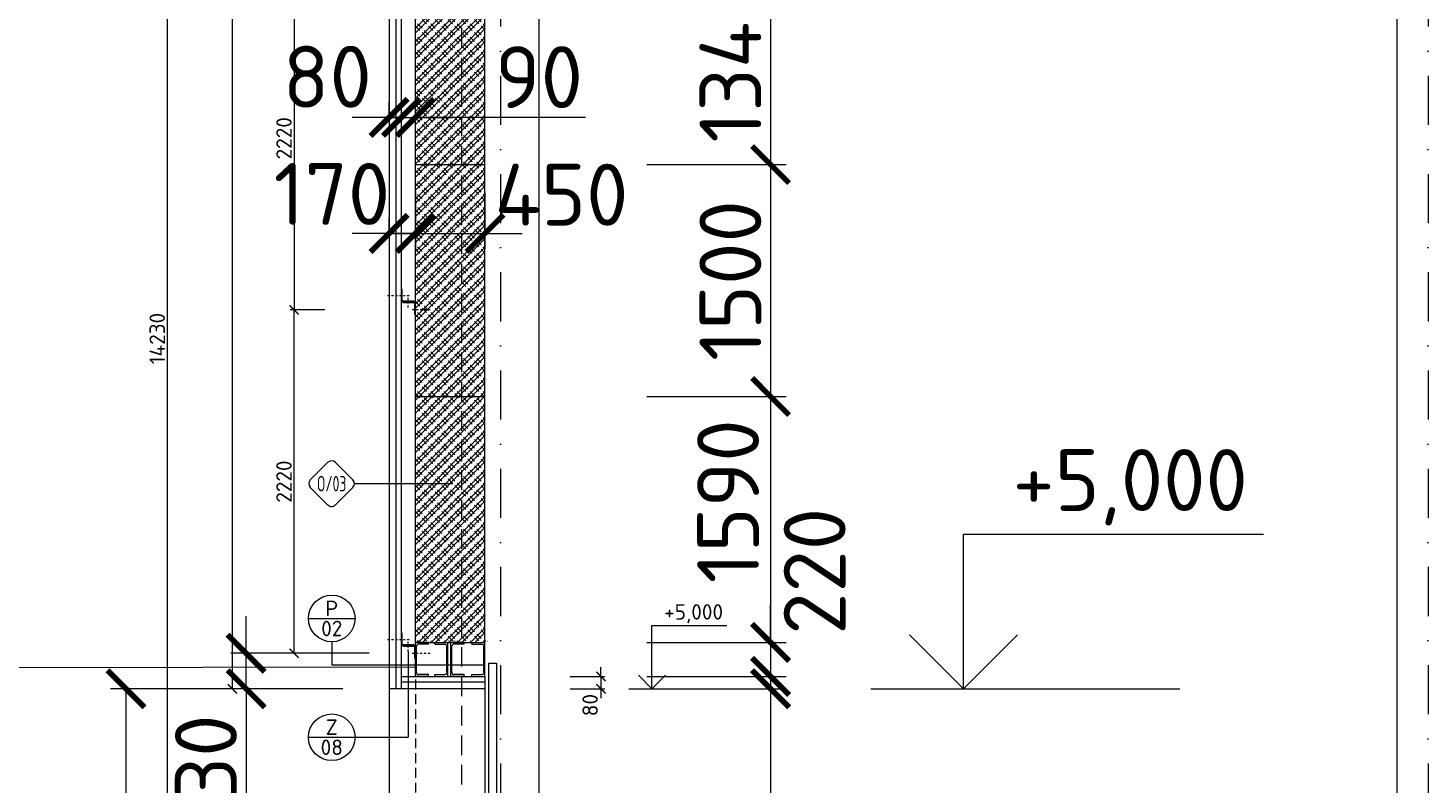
# Model space of a CAD drawing. Header units: millimetres. Extents: x -796345 to 3713765, y -2985421 to 2187451.
# Tile 70 of 256: x 2944 to 12000, y -40250 to -35362. Entities that reach past the tile are written whole.
import ezdxf
from ezdxf.enums import TextEntityAlignment as Align

# ---------------------------------------------------------------- set-up
doc = ezdxf.new("R2010")
doc.units = ezdxf.units.MM
doc.header["$PDMODE"] = 1
for name, pattern in [('CENTERX2', [101.6, 63.5, -12.7, 12.7, -12.7]), ('DASHDOT', [25.4, 12.7, -6.35, 0, -6.35]), ('DASHED', [19.05, 12.7, -6.35])]:
    doc.linetypes.add(name, pattern=pattern)
doc.layers.get('Defpoints').update_dxf_attribs({"color": 8})
for name, color, linetype, lineweight in [('A99_N_kce-pohl', 1, 'Continuous', 9), ('A99_N_kce-rez-sil', 6, 'Continuous', 18), ('A99_N_kce-rez-ten', 4, 'Continuous', 9), ('A99_N_koty-200', 5, 'Continuous', 5), ('A99_N_koty-200-vysk', 6, 'Continuous', 9), ('A99_N_koty-50-vysk', 160, 'Continuous', 9), ('A99_N_sraf', 252, 'Continuous', 0), ('A99_N_znaceni 200', 5, 'Continuous', 5), ('A99_N_znaceni 50', 5, 'Continuous', 5), ('A99_S_kce-pohl', 7, 'Continuous', 5), ('A99_S_kce-rez-sil', 7, 'Continuous', 15), ('A99_S_kce-rez-ten', 7, 'Continuous', 9), ('A99_S_osy', 1, 'CENTERX2', 5)]:
    doc.layers.add(name, color=color, linetype=linetype, lineweight=lineweight)
doc.styles.add('A99_kota', font='isocpeur.ttf', dxfattribs={"height": 2})
doc.styles.add('A99_popis', font='isocpeur.ttf')
doc.styles.add('Popis', font='arial.ttf')
doc.linetypes.add('IZOLACE', pattern='A,0.00254,-2.54,[134,ltypeshp.shx,S=2.54,R=0,X=-2.54,Y=0],-5.08,[134,ltypeshp.shx,S=2.54,R=180,X=2.54,Y=0],-2.54', length=10.16254)
doc.dimstyles.new('A99_kota_200 new', dxfattribs={"dimscale": 200, "dimtxt": 2, "dimasz": 1.2, "dimexe": 0.5, "dimexo": 1.5, "dimgap": 0.3, "dimtad": 1, "dimdec": 0, "dimzin": 3, "dimdsep": 46, "dimtxsty": 'A99_kota', "dimblk": 'ARCHTICK', "dimcen": 2.5, "dimazin": 2, "dimtfac": 0.75, "dimtdec": 0, "dimtmove": 2, "dimatfit": 0, "dimfxl": 4, "dimfxlon": 1, "dimtolj": 1, "dimtzin": 0, "dimlwd": 5, "dimlwe": 5, "dimarcsym": 0})
pattern_1 = [(45, (0, 0), (-42.42641, 42.42641), []), (45, (28.284, 0), (-42.42641, 42.42641), []), (135, (48.024, 5.6), (-42.42641, -42.42641), [40, -20]), (135, (62.166, 19.74), (-42.42641, -42.42641), [40, -20])]

# ---------------------------------------------------------------- blocks, each defined once
blk = doc.blocks.new('*U36')
at = {"color": 0, "linetype": 'ByBlock', "lineweight": -2}
blk.add_line((-3, 0), (7, 0), dxfattribs=at)
for points in [[(0, 0), (0, 5), (0, 5), (9.7, 5)], [(-1.75, 1.75), (0, 0), (1.75, 1.75)]]:
    blk.add_lwpolyline(points, dxfattribs=at)
at = {"color": 0, "linetype": 'ByBlock', "lineweight": -2, "style": 'A99_kota'}
for tag, p in [('VYSKA', (9.2, 7.75)), ('POPIS', (9.2, 4.5))]:
    blk.add_attdef(tag, text='', height=2, dxfattribs=at).set_placement(p, align=Align.TOP_RIGHT)
blk = doc.blocks.new('_ArchTick')
at = {"color": 0, "linetype": 'ByBlock', "const_width": 0.15}
blk.add_lwpolyline([(-0.5, -0.5), (0.5, 0.5)], dxfattribs=at)
blk = doc.blocks.new('*D1820')
at = {"layer": 'A99_N_koty-200', "color": 0, "linetype": 'Continuous', "lineweight": 5, "transparency": 16777216}
for p, q in [((5450, -36420), (5450, -36790)), ((5280, -36690), (5280, -36590)), ((5280, -36690), (5040, -36690)), ((5280, -36690), (5450, -36690)), ((5450, -36690), (5690, -36690))]:
    blk.add_line(p, q, dxfattribs=at)
at = {"layer": 'Defpoints', "color": 0, "linetype": 'Continuous', "lineweight": 0, "transparency": 16777216}
for p in [(5450, -36120), (5280, -36690), (5450, -36690)]:
    blk.add_point(p, dxfattribs=at)
at = {"layer": 'A99_N_koty-200', "color": 0, "linetype": 'Continuous', "lineweight": 5, "transparency": 16777216, "xscale": 240, "yscale": 240, "zscale": 240}
blk.add_blockref('_ArchTick', (5280, -36690), dxfattribs=at)
at = {"layer": 'A99_N_koty-200', "color": 0, "linetype": 'Continuous', "lineweight": 5, "transparency": 16777216, "xscale": 240, "yscale": 240, "zscale": 240, "rotation": 180}
blk.add_blockref('_ArchTick', (5450, -36690), dxfattribs=at)
at = {"layer": 'A99_N_koty-200', "color": 0, "linetype": 'Continuous', "transparency": 16777216, "insert": (4910, -36435), "char_height": 400, "attachment_point": 5, "style": 'A99_kota'}
blk.add_mtext('\\A1;170', dxfattribs=at)
blk = doc.blocks.new('*U34')
at = {"color": 0, "linetype": 'ByBlock', "lineweight": -2}
blk.add_line((-3, 0), (7, 0), dxfattribs=at)
for points in [[(0, 0), (0, 8.2), (0, 8.2), (9.7, 8.2)], [(-1.75, 1.75), (0, 0), (1.75, 1.75)]]:
    blk.add_lwpolyline(points, dxfattribs=at)
at = {"color": 0, "linetype": 'ByBlock', "lineweight": -2, "style": 'A99_kota'}
for tag, p in [('VYSKA', (9.2, 10.95)), ('POPIS', (9.2, 7.7))]:
    blk.add_attdef(tag, text='', height=2, dxfattribs=at).set_placement(p, align=Align.TOP_RIGHT)
blk = doc.blocks.new('*D1823')
at = {"layer": 'A99_N_koty-200', "color": 0, "linetype": 'Continuous', "lineweight": 5, "transparency": 16777216}
for p, q in [((5360, -35940), (5360, -35840)), ((5450, -35940), (5450, -35840)), ((5360, -35940), (5120, -35940)), ((5360, -35940), (5450, -35940)), ((5360, -35940), (5450, -35940)), ((5450, -35940), (5690, -35940)), ((6550, -35940), (5450, -35940))]:
    blk.add_line(p, q, dxfattribs=at)
at = {"layer": 'Defpoints', "color": 0, "linetype": 'Continuous', "lineweight": 0, "transparency": 16777216}
for p in [(5360, -35940), (5450, -35940), (5450, -35940)]:
    blk.add_point(p, dxfattribs=at)
at = {"layer": 'A99_N_koty-200', "color": 0, "linetype": 'Continuous', "lineweight": 5, "transparency": 16777216, "xscale": 240, "yscale": 240, "zscale": 240}
blk.add_blockref('_ArchTick', (5360, -35940), dxfattribs=at)
at = {"layer": 'A99_N_koty-200', "color": 0, "linetype": 'Continuous', "lineweight": 5, "transparency": 16777216, "xscale": 240, "yscale": 240, "zscale": 240, "rotation": 180}
blk.add_blockref('_ArchTick', (5450, -35940), dxfattribs=at)
at = {"layer": 'A99_N_koty-200', "color": 0, "linetype": 'Continuous', "transparency": 16777216, "insert": (6250, -35680), "char_height": 400, "attachment_point": 5, "style": 'A99_kota'}
blk.add_mtext('\\A1;90', dxfattribs=at)
blk = doc.blocks.new('*D1826')
at = {"layer": 'A99_N_koty-200', "color": 0, "linetype": 'Continuous', "lineweight": 5, "transparency": 16777216}
for p, q in [((5280, -35940), (5280, -35840)), ((5360, -35940), (5360, -35840)), ((5280, -35940), (5040, -35940)), ((5280, -35940), (5360, -35940)), ((5360, -35940), (5600, -35940))]:
    blk.add_line(p, q, dxfattribs=at)
at = {"layer": 'Defpoints', "color": 0, "linetype": 'Continuous', "lineweight": 0, "transparency": 16777216}
for p in [(5280, -35940), (5360, -35940), (5360, -35940)]:
    blk.add_point(p, dxfattribs=at)
at = {"layer": 'A99_N_koty-200', "color": 0, "linetype": 'Continuous', "lineweight": 5, "transparency": 16777216, "xscale": 240, "yscale": 240, "zscale": 240}
blk.add_blockref('_ArchTick', (5280, -35940), dxfattribs=at)
at = {"layer": 'A99_N_koty-200', "color": 0, "linetype": 'Continuous', "lineweight": 5, "transparency": 16777216, "xscale": 240, "yscale": 240, "zscale": 240, "rotation": 180}
blk.add_blockref('_ArchTick', (5360, -35940), dxfattribs=at)
at = {"layer": 'A99_N_koty-200', "color": 0, "linetype": 'Continuous', "transparency": 16777216, "insert": (4880, -35677.5), "char_height": 400, "attachment_point": 5, "style": 'A99_kota'}
blk.add_mtext('\\A1;80', dxfattribs=at)
blk = doc.blocks.new('*D1829')
at = {"layer": 'A99_N_koty-200', "color": 0, "linetype": 'Continuous', "lineweight": 5}
for p, q in [((4865, -37185), (4640, -37185)), ((4665, -39405), (4665, -37185)), ((4865, -39405), (4640, -39405))]:
    blk.add_line(p, q, dxfattribs=at)
at = {"layer": 'Defpoints', "color": 0, "linetype": 'Continuous', "lineweight": 0}
for p in [(4665, -37185), (5450, -37185), (5450, -39405)]:
    blk.add_point(p, dxfattribs=at)
at = {"layer": 'A99_N_koty-200', "color": 0, "linetype": 'Continuous', "lineweight": 5, "xscale": 60, "yscale": 60, "zscale": 60}
for p, rotation in [((4665, -37185), 90), ((4665, -39405), 270)]:
    blk.add_blockref('_ArchTick', p, dxfattribs=dict(at, rotation=rotation))
at = {"layer": 'A99_N_koty-200', "color": 0, "linetype": 'Continuous', "insert": (4600, -38295), "char_height": 100, "attachment_point": 5, "rotation": 90, "style": 'A99_kota'}
blk.add_mtext('\\A1;2220', dxfattribs=at)
blk = doc.blocks.new('*D1832')
at = {"layer": 'A99_N_koty-200', "color": 0, "linetype": 'Continuous', "lineweight": 5}
for p, q in [((4865, -34965), (4640, -34965)), ((4665, -34965), (4665, -37185)), ((4865, -37185), (4640, -37185))]:
    blk.add_line(p, q, dxfattribs=at)
at = {"layer": 'Defpoints', "color": 0, "linetype": 'Continuous', "lineweight": 0}
for p in [(5445, -34965), (4665, -37185), (5450, -37185)]:
    blk.add_point(p, dxfattribs=at)
at = {"layer": 'A99_N_koty-200', "color": 0, "linetype": 'Continuous', "lineweight": 5, "xscale": 60, "yscale": 60, "zscale": 60}
for p, rotation in [((4665, -34965), 90), ((4665, -37185), 270)]:
    blk.add_blockref('_ArchTick', p, dxfattribs=dict(at, rotation=rotation))
at = {"layer": 'A99_N_koty-200', "color": 0, "linetype": 'Continuous', "insert": (4600, -36075), "char_height": 100, "attachment_point": 5, "rotation": 90, "style": 'A99_kota'}
blk.add_mtext('\\A1;2220', dxfattribs=at)
blk = doc.blocks.new('*D1841')
at = {"layer": 'A99_N_koty-200', "color": 0, "linetype": 'Continuous', "lineweight": 5, "transparency": 16777216}
for p, q in [((5450, -36420), (5450, -36790)), ((5900, -36425), (5900, -36790)), ((5450, -36690), (5210, -36690)), ((5450, -36690), (5900, -36690)), ((5900, -36690), (6140, -36690))]:
    blk.add_line(p, q, dxfattribs=at)
at = {"layer": 'Defpoints', "color": 0, "linetype": 'Continuous', "lineweight": 0, "transparency": 16777216}
for p in [(5450, -36120), (5900, -36125), (5900, -36690)]:
    blk.add_point(p, dxfattribs=at)
at = {"layer": 'A99_N_koty-200', "color": 0, "linetype": 'Continuous', "lineweight": 5, "transparency": 16777216, "xscale": 240, "yscale": 240, "zscale": 240}
blk.add_blockref('_ArchTick', (5450, -36690), dxfattribs=at)
at = {"layer": 'A99_N_koty-200', "color": 0, "linetype": 'Continuous', "lineweight": 5, "transparency": 16777216, "xscale": 240, "yscale": 240, "zscale": 240, "rotation": 180}
blk.add_blockref('_ArchTick', (5900, -36690), dxfattribs=at)
at = {"layer": 'A99_N_koty-200', "color": 0, "linetype": 'Continuous', "transparency": 16777216, "insert": (6395, -36440), "char_height": 400, "attachment_point": 5, "style": 'A99_kota'}
blk.add_mtext('\\A1;450', dxfattribs=at)
blk = doc.blocks.new('*D1844')
at = {"layer": 'A99_N_koty-200', "color": 0, "linetype": 'Continuous', "lineweight": 5}
for p, q in [((4045, -30255), (3820, -30255)), ((3845, -30255), (3845, -44485)), ((4045, -44485), (3820, -44485))]:
    blk.add_line(p, q, dxfattribs=at)
at = {"layer": 'Defpoints', "color": 0, "linetype": 'Continuous', "lineweight": 0}
for p in [(4520, -30255), (3845, -44485), (5280, -44485)]:
    blk.add_point(p, dxfattribs=at)
at = {"layer": 'A99_N_koty-200', "color": 0, "linetype": 'Continuous', "lineweight": 5, "xscale": 60, "yscale": 60, "zscale": 60}
for p, rotation in [((3845, -30255), 90), ((3845, -44485), 270)]:
    blk.add_blockref('_ArchTick', p, dxfattribs=dict(at, rotation=rotation))
at = {"layer": 'A99_N_koty-200', "color": 0, "linetype": 'Continuous', "insert": (3780, -37370), "char_height": 100, "attachment_point": 5, "rotation": 90, "style": 'A99_kota'}
blk.add_mtext('\\A1;14230', dxfattribs=at)
blk = doc.blocks.new('*D1868')
at = {"layer": 'A99_N_koty-200', "color": 0, "linetype": 'Continuous', "lineweight": 5, "transparency": 16777216}
for p, q in [((6947.5, -34905), (7847.5, -34905)), ((7747.5, -34905), (7747.5, -36245)), ((6947.5, -36245), (7847.5, -36245))]:
    blk.add_line(p, q, dxfattribs=at)
at = {"layer": 'Defpoints', "color": 0, "linetype": 'Continuous', "lineweight": 0, "transparency": 16777216}
for p in [(5900, -34905), (5900, -36245), (7747.5, -36245)]:
    blk.add_point(p, dxfattribs=at)
at = {"layer": 'A99_N_koty-200', "color": 0, "linetype": 'Continuous', "lineweight": 5, "transparency": 16777216, "xscale": 240, "yscale": 240, "zscale": 240}
for p, rotation in [((7747.5, -34905), 90), ((7747.5, -36245), 270)]:
    blk.add_blockref('_ArchTick', p, dxfattribs=dict(at, rotation=rotation))
at = {"layer": 'A99_N_koty-200', "color": 0, "linetype": 'Continuous', "transparency": 16777216, "insert": (7487.5, -35575), "char_height": 400, "attachment_point": 5, "rotation": 90, "style": 'A99_kota'}
blk.add_mtext('\\A1;1340', dxfattribs=at)
blk = doc.blocks.new('*D1871')
at = {"layer": 'A99_N_koty-200', "color": 0, "linetype": 'Continuous', "lineweight": 5, "transparency": 16777216}
for p, q in [((6947.5, -36245), (7847.5, -36245)), ((7747.5, -36245), (7747.5, -37745)), ((6947.5, -37745), (7847.5, -37745))]:
    blk.add_line(p, q, dxfattribs=at)
at = {"layer": 'Defpoints', "color": 0, "linetype": 'Continuous', "lineweight": 0, "transparency": 16777216}
for p in [(5900, -36245), (5900, -37745), (7747.5, -37745)]:
    blk.add_point(p, dxfattribs=at)
at = {"layer": 'A99_N_koty-200', "color": 0, "linetype": 'Continuous', "lineweight": 5, "transparency": 16777216, "xscale": 240, "yscale": 240, "zscale": 240}
for p, rotation in [((7747.5, -36245), 90), ((7747.5, -37745), 270)]:
    blk.add_blockref('_ArchTick', p, dxfattribs=dict(at, rotation=rotation))
at = {"layer": 'A99_N_koty-200', "color": 0, "linetype": 'Continuous', "transparency": 16777216, "insert": (7487.5, -36995), "char_height": 400, "attachment_point": 5, "rotation": 90, "style": 'A99_kota'}
blk.add_mtext('\\A1;1500', dxfattribs=at)
blk = doc.blocks.new('*D1874')
at = {"layer": 'A99_N_koty-200', "color": 0, "linetype": 'Continuous', "lineweight": 5, "transparency": 16777216}
for p, q in [((6947.5, -37745), (7847.5, -37745)), ((7747.5, -37745), (7747.5, -39335)), ((6947.5, -39335), (7847.5, -39335))]:
    blk.add_line(p, q, dxfattribs=at)
at = {"layer": 'Defpoints', "color": 0, "linetype": 'Continuous', "lineweight": 0, "transparency": 16777216}
for p in [(5900, -37745), (5900, -39335), (7747.5, -39335)]:
    blk.add_point(p, dxfattribs=at)
at = {"layer": 'A99_N_koty-200', "color": 0, "linetype": 'Continuous', "lineweight": 5, "transparency": 16777216, "xscale": 240, "yscale": 240, "zscale": 240}
for p, rotation in [((7747.5, -37745), 90), ((7747.5, -39335), 270)]:
    blk.add_blockref('_ArchTick', p, dxfattribs=dict(at, rotation=rotation))
at = {"layer": 'A99_N_koty-200', "color": 0, "linetype": 'Continuous', "transparency": 16777216, "insert": (7472.5, -38422.5), "char_height": 400, "attachment_point": 5, "rotation": 90, "style": 'A99_kota'}
blk.add_mtext('\\A1;1590', dxfattribs=at)
blk = doc.blocks.new('*U111')
at = {"color": 0, "linetype": 'Continuous', "lineweight": -2}
for p, q in [((0, -220), (0, 0)), ((85, 0), (0, 0)), ((85, -12), (85, 0)), ((6.5, -195), (6.5, -25)), ((85, -12), (19.5, -12)), ((85, -220), (0, -220)), ((85, -208), (19.5, -208)), ((85, -220), (85, -208))]:
    blk.add_line(p, q, dxfattribs=at)
for centre, start, end in [((19.5, -25), 90, 180), ((19.5, -195), 180, 270)]:
    blk.add_arc(centre, 13, start, end, dxfattribs=at)
at = {"layer": 'Defpoints', "color": 221, "style": 'Popis'}
blk.add_attdef('VELIKOST_PROFILU', text='', height=5, dxfattribs=at).set_placement((7.4, 6.3), align=Align.BOTTOM_LEFT)
blk = doc.blocks.new('*D2154')
at = {"layer": 'A99_N_koty-200', "color": 0, "linetype": 'Continuous', "lineweight": 5, "transparency": 16777216}
for p, q in [((4980, -39635), (4255, -39635)), ((4355, -39635), (4355, -44635)), ((5150, -44635), (4255, -44635))]:
    blk.add_line(p, q, dxfattribs=at)
at = {"layer": 'Defpoints', "color": 0, "linetype": 'Continuous', "lineweight": 0, "transparency": 16777216}
for p in [(5280, -39635), (4355, -44635), (5450, -44635)]:
    blk.add_point(p, dxfattribs=at)
at = {"layer": 'A99_N_koty-200', "color": 0, "linetype": 'Continuous', "lineweight": 5, "transparency": 16777216, "xscale": 240, "yscale": 240, "zscale": 240}
for p, rotation in [((4355, -39635), 90), ((4355, -44635), 270)]:
    blk.add_blockref('_ArchTick', p, dxfattribs=dict(at, rotation=rotation))
at = {"layer": 'A99_N_koty-200', "color": 0, "linetype": 'Continuous', "transparency": 16777216, "insert": (4095, -42135), "char_height": 400, "attachment_point": 5, "rotation": 90, "style": 'A99_kota'}
blk.add_mtext('\\A1;5000', dxfattribs=at)
blk = doc.blocks.new('*D3225')
at = {"layer": 'A99_N_koty-200', "color": 0, "linetype": 'Continuous', "lineweight": 5, "transparency": 16777216}
for p, q in [((4355, -39405), (4355, -39165)), ((5150, -39405), (4255, -39405)), ((4355, -39635), (4355, -39405)), ((4980, -39635), (4255, -39635)), ((4355, -39635), (4355, -39875))]:
    blk.add_line(p, q, dxfattribs=at)
at = {"layer": 'Defpoints', "color": 0, "linetype": 'Continuous', "lineweight": 0, "transparency": 16777216}
for p in [(4355, -39405), (5450, -39405), (5280, -39635)]:
    blk.add_point(p, dxfattribs=at)
at = {"layer": 'A99_N_koty-200', "color": 0, "linetype": 'Continuous', "lineweight": 5, "transparency": 16777216, "xscale": 240, "yscale": 240, "zscale": 240}
for p, rotation in [((4355, -39405), 270), ((4355, -39635), 90)]:
    blk.add_blockref('_ArchTick', p, dxfattribs=dict(at, rotation=rotation))
at = {"layer": 'A99_N_koty-200', "color": 0, "linetype": 'Continuous', "transparency": 16777216, "insert": (4095, -40215), "char_height": 400, "attachment_point": 5, "rotation": 90, "style": 'A99_kota'}
blk.add_mtext('\\A1;230', dxfattribs=at)
blk = doc.blocks.new('*D3285')
at = {"layer": 'A99_N_koty-200', "color": 0, "linetype": 'Continuous', "lineweight": 5, "transparency": 16777216}
for p, q in [((7747.5, -39335), (7747.5, -39095)), ((6947.5, -39335), (7847.5, -39335)), ((7747.5, -39335), (7747.5, -39555)), ((6947.5, -39555), (7847.5, -39555)), ((7747.5, -39555), (7747.5, -39795))]:
    blk.add_line(p, q, dxfattribs=at)
at = {"layer": 'Defpoints', "color": 0, "linetype": 'Continuous', "lineweight": 0, "transparency": 16777216}
for p in [(5900, -39335), (5900, -39555), (7747.5, -39555)]:
    blk.add_point(p, dxfattribs=at)
at = {"layer": 'A99_N_koty-200', "color": 0, "linetype": 'Continuous', "lineweight": 5, "transparency": 16777216, "xscale": 240, "yscale": 240, "zscale": 240}
for p, rotation in [((7747.5, -39335), 270), ((7747.5, -39555), 90)]:
    blk.add_blockref('_ArchTick', p, dxfattribs=dict(at, rotation=rotation))
at = {"layer": 'A99_N_koty-200', "color": 0, "linetype": 'Continuous', "transparency": 16777216, "insert": (8032.5, -38875), "char_height": 400, "attachment_point": 5, "rotation": 90, "style": 'A99_kota'}
blk.add_mtext('\\A1;220', dxfattribs=at)
blk = doc.blocks.new('*D3288')
at = {"layer": 'A99_N_koty-200', "color": 0, "linetype": 'Continuous', "lineweight": 5}
for p, q in [((4465, -30255), (4240, -30255)), ((4265, -30255), (4265, -39635)), ((4465, -39635), (4240, -39635))]:
    blk.add_line(p, q, dxfattribs=at)
at = {"layer": 'Defpoints', "color": 0, "linetype": 'Continuous', "lineweight": 0}
for p in [(4812.5, -30255), (4265, -39635), (5280, -39635)]:
    blk.add_point(p, dxfattribs=at)
at = {"layer": 'A99_N_koty-200', "color": 0, "linetype": 'Continuous', "lineweight": 5, "xscale": 60, "yscale": 60, "zscale": 60}
for p, rotation in [((4265, -30255), 90), ((4265, -39635), 270)]:
    blk.add_blockref('_ArchTick', p, dxfattribs=dict(at, rotation=rotation))
at = {"layer": 'A99_N_koty-200', "color": 0, "linetype": 'Continuous', "insert": (4200, -34945), "char_height": 100, "attachment_point": 5, "rotation": 90, "style": 'A99_kota'}
blk.add_mtext('\\A1;9380', dxfattribs=at)
blk = doc.blocks.new('*D3297')
at = {"layer": 'A99_N_koty-200', "color": 0, "linetype": 'Continuous', "lineweight": 5, "transparency": 16777216}
for p, q in [((4377.5, -39635), (3477.5, -39635)), ((3577.5, -39635), (3577.5, -44485)), ((4377.5, -44485), (3477.5, -44485))]:
    blk.add_line(p, q, dxfattribs=at)
at = {"layer": 'Defpoints', "color": 0, "linetype": 'Continuous', "lineweight": 0, "transparency": 16777216}
for p in [(5280, -39635), (3577.5, -44485), (5280, -44485)]:
    blk.add_point(p, dxfattribs=at)
at = {"layer": 'A99_N_koty-200', "color": 0, "linetype": 'Continuous', "lineweight": 5, "transparency": 16777216, "xscale": 240, "yscale": 240, "zscale": 240}
for p, rotation in [((3577.5, -39635), 90), ((3577.5, -44485), 270)]:
    blk.add_blockref('_ArchTick', p, dxfattribs=dict(at, rotation=rotation))
at = {"layer": 'A99_N_koty-200', "color": 0, "linetype": 'Continuous', "transparency": 16777216, "insert": (3317.5, -42255.6), "char_height": 400, "attachment_point": 5, "rotation": 90, "style": 'A99_kota'}
blk.add_mtext('\\A1;4850', dxfattribs=at)
blk = doc.blocks.new('*U85')
at = {"color": 0}
for p, q in [((-0.72, 4.14), (-4.15, 0.71)), ((4.14, 0.71), (0.71, 4.14)), ((-4.15, -0.72), (-0.72, -4.15)), ((0.71, -4.15), (4.14, -0.72)), ((4.44, 0), (23.52, 0))]:
    blk.add_line(p, q, dxfattribs=at)
for centre, start, end in [((0, 3.42), 45, 135), ((-3.43, 0), 135, 225), ((3.42, 0), 315, 45), ((0, -3.43), 225, 315)]:
    blk.add_arc(centre, 1.01, start, end, dxfattribs=at)
at = {"color": 0, "linetype": 'ByBlock', "style": 'A99_popis', "width": 0.953108}
blk.add_attdef('SKLADBA', text='', height=3, rotation=0.0103, dxfattribs=at).set_placement((-2.86, -1.51), (2.86, -1.5), align=Align.FIT)
blk = doc.blocks.new('*D3300')
at = {"layer": 'A99_N_koty-200', "color": 0, "linetype": 'Continuous', "lineweight": 5, "transparency": 16777216}
for p, q in [((6450, -39555), (6675, -39555)), ((6650, -39555), (6650, -39495)), ((6650, -39555), (6650, -39635)), ((6450, -39635), (6675, -39635)), ((6650, -39635), (6650, -39695))]:
    blk.add_line(p, q, dxfattribs=at)
at = {"layer": 'Defpoints', "color": 0, "linetype": 'Continuous', "lineweight": 0, "transparency": 16777216}
for p in [(5900, -39555), (5900, -39635), (6650, -39635)]:
    blk.add_point(p, dxfattribs=at)
at = {"layer": 'A99_N_koty-200', "color": 0, "linetype": 'Continuous', "lineweight": 5, "transparency": 16777216, "xscale": 60, "yscale": 60, "zscale": 60}
for p, rotation in [((6650, -39555), 270), ((6650, -39635), 90)]:
    blk.add_blockref('_ArchTick', p, dxfattribs=dict(at, rotation=rotation))
at = {"layer": 'A99_N_koty-200', "color": 0, "linetype": 'Continuous', "transparency": 16777216, "insert": (6580, -39740), "char_height": 100, "attachment_point": 5, "rotation": 90, "style": 'A99_kota'}
blk.add_mtext('\\A1;80', dxfattribs=at)
blk = doc.blocks.new('*D3324')
at = {"layer": 'A99_N_koty-200', "color": 0, "linetype": 'Continuous', "lineweight": 5, "transparency": 16777216}
for p, q in [((6947.5, -39635), (7847.5, -39635)), ((7747.5, -39635), (7747.5, -44635)), ((6947.5, -44635), (7847.5, -44635))]:
    blk.add_line(p, q, dxfattribs=at)
at = {"layer": 'Defpoints', "color": 0, "linetype": 'Continuous', "lineweight": 0, "transparency": 16777216}
for p in [(5900, -39635), (5950, -44635), (7747.5, -44635)]:
    blk.add_point(p, dxfattribs=at)
at = {"layer": 'A99_N_koty-200', "color": 0, "linetype": 'Continuous', "lineweight": 5, "transparency": 16777216, "xscale": 240, "yscale": 240, "zscale": 240}
for p, rotation in [((7747.5, -39635), 90), ((7747.5, -44635), 270)]:
    blk.add_blockref('_ArchTick', p, dxfattribs=dict(at, rotation=rotation))
at = {"layer": 'A99_N_koty-200', "color": 0, "linetype": 'Continuous', "transparency": 16777216, "insert": (7487.5, -42135), "char_height": 400, "attachment_point": 5, "rotation": 90, "style": 'A99_kota'}
blk.add_mtext('\\A1;5000', dxfattribs=at)
blk = doc.blocks.new('*U20')
at = {"color": 0, "linetype": 'ByBlock'}
blk.add_line((-3.02, 0), (3.02, 0), dxfattribs=at)
blk.add_circle((0, 0), 3.02, dxfattribs=at)
at = {"color": 0, "linetype": 'ByBlock', "style": 'A99_popis'}
for tag, p in [('KATEGORIE', (0, 1.31)), ('PRVEK', (0, -1.3))]:
    blk.add_attdef(tag, text='', height=2, dxfattribs=at).set_placement(p, align=Align.MIDDLE_CENTER)

msp = doc.modelspace()

# ---------------------------------------------------------------- hatches: boundary and pattern name
at = {"layer": 'A99_N_sraf', "linetype": 'Continuous', "lineweight": 0}
h = msp.add_hatch(dxfattribs=at)
h.set_pattern_fill('ZDIVO-PLYNOSILIK', color=9, scale=0.1)
h.set_pattern_definition(pattern_1)
h.paths.add_polyline_path([(5450, -34905), (5900, -34905), (5900, -36245), (5450, -36245)])
h = msp.add_hatch(dxfattribs=at)
h.set_pattern_fill('ZDIVO-PLYNOSILIK', color=150, scale=0.1)
h.set_pattern_definition(pattern_1)
h.paths.add_polyline_path([(5450, -36245), (5900, -36245), (5900, -37745), (5450, -37745)])
h = msp.add_hatch(dxfattribs=at)
h.set_pattern_fill('ZDIVO-PLYNOSILIK', color=9, scale=0.1)
h.set_pattern_definition(pattern_1)
h.paths.add_polyline_path([(5450, -37745), (5900, -37745), (5900, -39335), (5450, -39335)])

# ---------------------------------------------------------------- linework, layer by layer
at = {"layer": 'A99_N_kce-pohl', "color": 1, "linetype": 'DASHDOT', "lineweight": 5, "ltscale": 25}
msp.add_line((12000, -28685), (12000, -47075), dxfattribs=at)
at = {"layer": 'A99_N_kce-pohl', "color": 5, "linetype": 'DASHDOT', "lineweight": 0}
for points in [[(5270, -37092.5), (5420, -37092.5)], [(5402.5, -37170), (5402.5, -37107.5)], [(5430, -37182.5), (5550, -37182.5)], [(5270, -39315), (5420, -39315)], [(5402.5, -39392.5), (5402.5, -39330)], [(5430, -39405), (5550, -39405)]]:
    msp.add_lwpolyline(points, dxfattribs=at)
at = {"layer": 'A99_N_kce-rez-sil', "color": 5, "linetype": 'Continuous', "lineweight": 18, "flags": 128}
for points in [[(5280, -30255), (5280, -39635)], [(5900, -39635), (5280, -39635)]]:
    msp.add_lwpolyline(points, dxfattribs=at)
at = {"layer": 'A99_N_kce-rez-sil', "color": 5, "linetype": 'Continuous', "lineweight": 9, "flags": 128}
msp.add_lwpolyline([(5360, -39635), (5360, -30255)], dxfattribs=at)
for points in [[(5360, -37132.5), (5440, -37132.5), (5440, -37127.5), (5365, -37127.5), (5365, -37052.5), (5360, -37052.5)], [(5450, -37132.5), (5370, -37132.5), (5370, -37137.5), (5445, -37137.5), (5445, -37212.5), (5450, -37212.5)], [(5360, -39355), (5440, -39355), (5440, -39350), (5365, -39350), (5365, -39275), (5360, -39275)], [(5450, -39355), (5370, -39355), (5370, -39360), (5445, -39360), (5445, -39435), (5450, -39435)]]:
    msp.add_lwpolyline(points, close=True, dxfattribs=at)
at = {"layer": 'A99_N_kce-rez-sil', "color": 5, "linetype": 'Continuous', "lineweight": 18, "flags": 128}
msp.add_lwpolyline([(5925, -39470), (5975, -39470), (5975, -44635), (5925, -44635)], close=True, dxfattribs=at)
at = {"layer": 'A99_N_kce-rez-sil', "color": 5, "linetype": 'Continuous', "lineweight": 15, "flags": 128}
msp.add_lwpolyline([(5900, -39555), (5900, -39635)], dxfattribs=at)
at = {"layer": 'A99_N_kce-rez-ten', "color": 5, "linetype": 'Continuous', "lineweight": 5}
for points in [[(5450, -39335), (5900, -39335)], [(5360, -39555), (5360, -39555), (5900, -39555)]]:
    msp.add_lwpolyline(points, dxfattribs=at)
at = {"layer": 'A99_N_sraf', "color": 5, "linetype": 'IZOLACE', "lineweight": 0, "ltscale": 3}
for points in [[(5325, -39635), (5325, -30255)], [(5360, -39600), (5360, -39590), (5900, -39590)]]:
    msp.add_lwpolyline(points, dxfattribs=at)
at = {"layer": 'A99_N_znaceni 200', "lineweight": 5}
msp.add_lwpolyline([(2689, -39497.5), (5452.5, -39492.8)], dxfattribs=at)
at = {"layer": 'A99_N_znaceni 50', "lineweight": 5}
for points in [[(4909, -39331), (4909, -39480), (5893.5, -39480)], [(5402.5, -39392.5), (5403.3, -39947)], [(5060, -39948.1), (5403.3, -39947)]]:
    msp.add_lwpolyline(points, dxfattribs=at)
at = {"layer": 'A99_S_kce-pohl', "linetype": 'Continuous'}
for p, q in [((6250, -44635), (6250, -32611.9)), ((11800, -44635), (11800, -33515))]:
    msp.add_line(p, q, dxfattribs=at)
for points in [[(5450, -39335), (5450, -30335)], [(5450, -36245), (5900, -36245)], [(5450, -37745), (5900, -37745)]]:
    msp.add_lwpolyline(points, dxfattribs=at)
at = {"layer": 'A99_S_kce-pohl', "color": 5, "linetype": 'Continuous', "lineweight": 5}
for points in [[(5280, -39635), (5280, -44485)], [(5900, -39635), (5900, -44635)]]:
    msp.add_lwpolyline(points, dxfattribs=at)
at = {"layer": 'A99_S_kce-rez-sil', "linetype": 'Continuous', "flags": 128}
msp.add_lwpolyline([(5900, -39335), (5900, -33615)], dxfattribs=at)
at = {"layer": 'A99_S_kce-rez-ten', "color": 7, "linetype": 'DASHED', "ltscale": 10}
msp.add_line((5750, -44635), (5750, -30905), dxfattribs=at)
at = {"layer": 'A99_S_kce-rez-ten', "color": 5, "linetype": 'DASHED', "lineweight": 5, "ltscale": 5}
msp.add_lwpolyline([(5450, -39575), (5450, -45435)], dxfattribs=at)
at = {"layer": 'A99_S_osy', "linetype": 'DASHDOT', "lineweight": 5, "ltscale": 25}
msp.add_line((6000, -28685), (6000, -47075), dxfattribs=at)

# ---------------------------------------------------------------- block references
at = {"layer": 'A99_N_kce-rez-ten', "color": 5, "linetype": 'Continuous', "lineweight": 9}
for p in [(5450, -39335), (5680, -39335)]:
    msp.add_blockref('*U111', p, dxfattribs=at).add_auto_attribs({'VELIKOST_PROFILU': 'UPE 220'})
ref = msp.add_blockref('*U111', (5660, -39335), dxfattribs=dict(at, xscale=-1))
ref.add_attrib('VELIKOST_PROFILU', 'UPE 220', dxfattribs={"layer": 'Defpoints', "color": 221, "height": 5, "style": 'Popis'}).set_placement((5652.6, -39328.7), align=Align.BOTTOM_LEFT)
ref = msp.add_blockref('*U111', (5900, -39335), dxfattribs=dict(at, xscale=-1))
ref.add_attrib('VELIKOST_PROFILU', 'UPE 220', dxfattribs={"layer": 'Defpoints', "color": 221, "height": 5, "style": 'Popis'}).set_placement((5892.6, -39328.7), align=Align.BOTTOM_LEFT)
at = {"layer": 'A99_N_koty-200-vysk', "lineweight": 5, "xscale": 200, "yscale": 200, "zscale": 200}
msp.add_blockref('*U36', (8995, -39635), dxfattribs=at).add_auto_attribs({'VYSKA': '+5,000'})
at = {"layer": 'A99_N_koty-50-vysk', "lineweight": 5, "xscale": 50, "yscale": 50, "zscale": 50}
msp.add_blockref('*U34', (6980, -39635), dxfattribs=at).add_auto_attribs({'VYSKA': '+5,000'})
at = {"layer": 'A99_N_znaceni 50', "lineweight": 5}
ref = msp.add_blockref('*U85', (4908.1, -38308.2), dxfattribs=dict(at, xscale=33.325, yscale=33.325, zscale=33.325))
ref.add_attrib('SKLADBA', 'O/03', dxfattribs={"layer": '0', "color": 0, "linetype": 'ByBlock', "height": 100, "rotation": 0.01026, "style": 'A99_popis', "width": 0.657151}).set_placement((4812.7, -38358.3), (5003.3, -38358.3), align=Align.FIT)
at = {"layer": 'A99_N_znaceni 50', "xscale": 50, "yscale": 50, "zscale": 50}
for p, values in [((4909, -39180), {'KATEGORIE': 'P', 'PRVEK': '02'}), ((4909, -39948.1), {'KATEGORIE': 'Z', 'PRVEK': '08'})]:
    msp.add_blockref('*U20', p, dxfattribs=at).add_auto_attribs(values)

# ---------------------------------------------------------------- dimensions: what is measured, and where the dimension line sits
at = {"layer": 'A99_N_koty-200', "linetype": 'Continuous'}
for base, p1, p2, angle, override, picture, middle in [((3845, -44485), (4520, -30255), (5280, -44485), 270, {"dimscale": 0, "dimtix": 1, "dimtofl": 1, "dimtmove": 1, "dimatfit": 0}, '*D1844', (3780, -37370)), ((4265, -39635), (4812.5, -30255), (5280, -39635), 270, {"dimscale": 0, "dimtix": 1, "dimtofl": 1, "dimtmove": 1, "dimatfit": 0}, '*D3288', (4200, -34945)), ((7747.5, -36245), (5900, -34905), (5900, -36245), 90, {"dimscale": 0, "dimtix": 1, "dimtofl": 1, "dimtmove": 2, "dimatfit": 0}, '*D1868', (7487.5, -35575)), ((4665, -37185), (5445, -34965), (5450, -37185), 270, {"dimscale": 0, "dimtix": 1, "dimtofl": 1, "dimtmove": 1, "dimatfit": 0}, '*D1832', (4600, -36075)), ((7747.5, -37745), (5900, -36245), (5900, -37745), 90, {"dimscale": 0, "dimtix": 1, "dimtofl": 1, "dimtmove": 2, "dimatfit": 0}, '*D1871', (7487.5, -36995)), ((4665, -37185), (5450, -39405), (5450, -37185), 90, {"dimscale": 0, "dimtix": 1, "dimtofl": 1, "dimtmove": 1, "dimatfit": 0}, '*D1829', (4600, -38295)), ((4355, -44635), (5280, -39635), (5450, -44635), 90, {"dimscale": 0, "dimtix": 1, "dimtofl": 1, "dimtmove": 2, "dimatfit": 0}, '*D2154', (4095, -42135)), ((7747.5, -44635), (5900, -39635), (5950, -44635), 90, {"dimscale": 0, "dimtix": 1, "dimtofl": 1, "dimtmove": 2, "dimatfit": 0}, '*D3324', (7487.5, -42135))]:
    dim = msp.add_linear_dim(base=base, p1=p1, p2=p2, angle=angle, dimstyle='A99_kota_200 new', override=override, dxfattribs=at)
    dim.commit()
    dim.dimension.update_dxf_attribs({"geometry": picture, "text_midpoint": middle})
for base, p1, p2, picture, middle in [((5360, -35940), (5280, -35940), (5360, -35940), '*D1826', (4880, -35937.5)), ((5450, -35940), (5360, -35940), (5450, -35940), '*D1823', (6250, -35940)), ((5450, -36690), (5280, -36690), (5450, -36120), '*D1820', (4910, -36695)), ((5900, -36690), (5450, -36120), (5900, -36125), '*D1841', (6395, -36700))]:
    dim = msp.add_linear_dim(base=base, p1=p1, p2=p2, dimstyle='A99_kota_200 new', override={"dimscale": 0, "dimtix": 1, "dimtofl": 1, "dimtmove": 1, "dimatfit": 0}, dxfattribs=at)
    dim.commit()
    dim.dimension.update_dxf_attribs({"geometry": picture, "text_midpoint": middle, "dimtype": 160})
for base, p1, p2, override, picture, middle in [((7747.5, -39335), (5900, -37745), (5900, -39335), {"dimscale": 0, "dimtix": 1, "dimtofl": 1, "dimtmove": 2, "dimatfit": 0}, '*D1874', (7472.5, -38422.5)), ((7747.5, -39555), (5900, -39335), (5900, -39555), {"dimscale": 0, "dimtix": 1, "dimtofl": 1, "dimtmove": 2, "dimatfit": 0}, '*D3285', (8032.5, -38875)), ((4355, -39405), (5280, -39635), (5450, -39405), {"dimscale": 0, "dimtix": 1, "dimtofl": 1, "dimtmove": 1, "dimatfit": 0}, '*D3225', (4355, -40215)), ((3577.5, -44485), (5280, -39635), (5280, -44485), {"dimscale": 0, "dimtix": 1, "dimtofl": 1, "dimtmove": 2, "dimatfit": 0}, '*D3297', (3317.5, -42255.6)), ((6650, -39635), (5900, -39555), (5900, -39635), {"dimscale": 0, "dimtix": 1, "dimtofl": 1, "dimtmove": 2, "dimatfit": 0}, '*D3300', (6580, -39740))]:
    dim = msp.add_linear_dim(base=base, p1=p1, p2=p2, angle=90, dimstyle='A99_kota_200 new', override=override, dxfattribs=at)
    dim.commit()
    dim.dimension.update_dxf_attribs({"geometry": picture, "text_midpoint": middle, "dimtype": 160})

doc.saveas('drawing.dxf')
